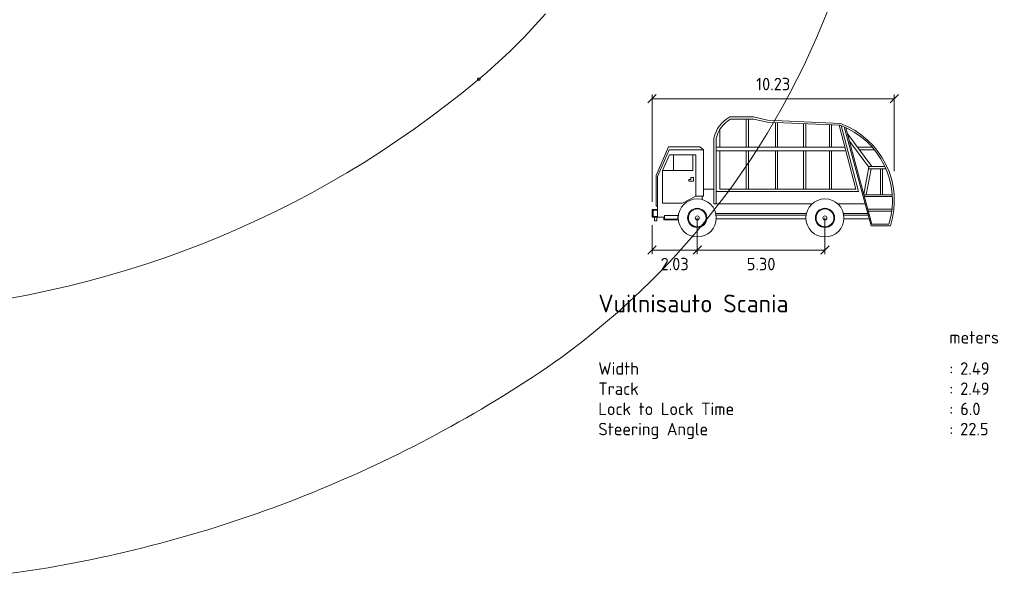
# Model space of a CAD drawing. Header units: metres. Extents: x -173 to 224, y -295 to 41.
# Tile 14 of 41: x 39.92 to 49.55, y -189.71 to -184.3. Entities that reach past the tile are written whole.
import ezdxf
from ezdxf.enums import TextEntityAlignment as Align

# ---------------------------------------------------------------- set-up
doc = ezdxf.new("R2010")
doc.units = ezdxf.units.M
doc.layers.get('0').update_dxf_attribs({"lineweight": 25})
doc.layers.add('X-XX-AL-M-250', color=7, linetype='Continuous', lineweight=18)
doc.styles.get("Standard").update_dxf_attribs({"font": 'NLCS-ISO.ttf'})

# ---------------------------------------------------------------- blocks, each defined once
blk = doc.blocks.new('*U207')
at = {"layer": 'X-XX-AL-M-250', "linetype": 'Continuous', "ltscale": 0.3048, "transparency": 33554687}
for p, q in [((-1.1434, 1.5204), (-1.2257, 1.4381)), ((-1.1846, 0.4721), (-1.1846, 1.5204)), ((-1.1846, 1.4793), (1.1846, 1.4793)), ((1.2257, 1.5204), (1.1434, 1.4381)), ((1.1846, 0.7701), (1.1846, 1.5204)), ((-0.4229, 1.3016), (-0.1912, 1.3016)), ((-0.4174, 1.2787), (-0.1883, 1.2787)), ((-0.2627, 1.2787), (-0.2627, 1.0043)), ((-0.2427, 1.2787), (-0.2427, 1.0043)), ((-0.1912, 1.3016), (-0.0568, 1.2701)), ((-0.1883, 1.2787), (-0.0596, 1.2501)), ((-0.0568, 1.2701), (0.6589, 1.2369)), ((-0.5229, 1.176), (-0.5229, 1.0043)), ((-0.0596, 1.2501), (0.6559, 1.2195)), ((0.0233, 1.2466), (0.0233, 1.0043)), ((0.0433, 1.2457), (0.0433, 1.0043)), ((0.2978, 1.2348), (0.2978, 1.0043)), ((0.3179, 1.234), (0.3179, 1.0043)), ((0.5495, 1.2241), (0.5495, 1.0043)), ((0.5695, 1.2232), (0.5695, 1.0043)), ((0.646, 1.2199), (0.8088, 0.5955)), ((0.6635, 1.2166), (0.8353, 0.5726)), ((0.6947, 1.2038), (0.9579, 0.2381)), ((0.712, 1.1961), (0.9643, 0.2524)), ((-0.5801, 1.0931), (-0.5801, 0.4525)), ((-0.5575, 1.0906), (-0.5575, 0.4525)), ((0.9656, 0.8156), (0.7287, 1.1336)), ((0.9366, 0.8103), (0.7476, 1.0633)), ((-1.0228, 1.0092), (-1.1445, 0.7295)), ((-1.017, 0.9788), (-1.1314, 0.7178)), ((-1.0228, 1.0092), (-0.7181, 1.0092)), ((-0.6823, 0.9788), (-1.017, 0.9788)), ((-0.7181, 1.0092), (-0.6823, 0.9788)), ((-0.6823, 0.5264), (-0.6823, 0.9788)), ((-0.5575, 1.0043), (0.7022, 1.0043)), ((-0.5575, 0.97), (0.7112, 0.97)), ((-0.5229, 0.97), (-0.5229, 0.5955)), ((-0.2627, 0.97), (-0.2627, 0.5955)), ((-0.2427, 0.97), (-0.2427, 0.5955)), ((0.0233, 0.97), (0.0233, 0.5955)), ((0.0433, 0.97), (0.0433, 0.5955)), ((0.2978, 0.97), (0.2978, 0.5955)), ((0.3179, 0.97), (0.3179, 0.5955)), ((0.5495, 0.97), (0.5495, 0.5955)), ((0.5695, 0.97), (0.5695, 0.5955)), ((0.9671, 1.0071), (0.8229, 1.0071)), ((0.9914, 0.9785), (0.8442, 0.9785)), ((-1.0135, 0.9316), (-1.0825, 0.7771)), ((-0.7558, 0.9316), (-1.0135, 0.9316)), ((-0.9755, 0.9316), (-0.9755, 0.7771)), ((-0.7852, 0.7771), (-0.7852, 0.9316)), ((-0.7558, 0.9316), (-0.7558, 0.5264)), ((-1.0825, 0.7771), (-1.0825, 0.4568)), ((-1.0825, 0.7771), (-0.7852, 0.7771)), ((0.9366, 0.8103), (0.8859, 0.5457)), ((0.9585, 0.7927), (0.9091, 0.5412)), ((1.0935, 0.8156), (0.9327, 0.8156)), ((1.1037, 0.7927), (0.9333, 0.7927)), ((1.05, 0.7927), (1.05, 0.5412)), ((1.07, 0.7927), (1.07, 0.5412)), ((-1.1445, 0.7295), (-1.1445, 0.4278)), ((-1.1314, 0.7178), (-1.1314, 0.3959)), ((-0.8254, 0.6888), (-0.8051, 0.6888)), ((-0.8254, 0.6743), (-0.8254, 0.6888)), ((-0.7804, 0.6743), (-0.8254, 0.6743)), ((-0.8051, 0.7076), (-0.7804, 0.7076)), ((-0.8051, 0.6888), (-0.8051, 0.7076)), ((-0.7804, 0.7076), (-0.7804, 0.6743)), ((-0.6823, 0.596), (-0.5801, 0.596)), ((-0.5229, 0.5955), (0.8088, 0.5955)), ((-0.7558, 0.5264), (-0.8878, 0.4568)), ((-0.7558, 0.5264), (-0.6823, 0.5264)), ((-0.6949, 0.5264), (-0.6949, 0.494)), ((-0.5575, 0.5726), (0.8353, 0.5726)), ((0.8871, 0.5412), (1.1651, 0.5412)), ((0.8917, 0.524), (1.1662, 0.524)), ((-1.1846, 0.3959), (-1.1846, 0.3205)), ((-1.1846, 0.3959), (-1.1314, 0.3959)), ((-1.1749, 0.3278), (-1.1749, 0.3887)), ((-1.1749, 0.3887), (-1.1314, 0.3887)), ((-1.1445, 0.4278), (-1.1314, 0.4278)), ((-1.1314, 0.3887), (-1.1314, 0.3278)), ((-0.8878, 0.4568), (-1.0825, 0.4568)), ((-0.5801, 0.4525), (0.3822, 0.4525)), ((0.6309, 0.4525), (0.8995, 0.4525)), ((0.9254, 0.3982), (1.1627, 0.3982)), ((-1.1846, 0.3205), (-1.0705, 0.3205)), ((-1.1314, 0.3278), (-1.1749, 0.3278)), ((-1.159, 0.3205), (-1.159, 0.2858)), ((-1.1387, 0.2858), (-1.1387, 0.3205)), ((-1.0705, 0.3205), (-1.0705, 0.2959)), ((-1.0705, 0.2959), (-0.9276, 0.2959)), ((-1.0618, 0.3031), (-1.0618, 0.3365)), ((-1.0618, 0.3365), (-0.9327, 0.3365)), ((-0.9327, 0.3031), (-1.0618, 0.3031)), ((-0.9327, 0.3365), (-0.9327, 0.3031)), ((-0.7425, 0.3143), (-0.7425, -0.0411)), ((0.3258, 0.3582), (-0.5618, 0.3582)), ((0.3225, 0.341), (-0.5585, 0.341)), ((0.3207, 0.3067), (-0.5567, 0.3067)), ((0.5065, 0.3143), (0.5065, -0.0411)), ((0.9252, 0.3582), (0.6872, 0.3582)), ((0.9299, 0.341), (0.6906, 0.341)), ((0.9392, 0.3067), (0.6923, 0.3067)), ((0.93, 0.3811), (1.1606, 0.3811)), ((-1.1846, 0.2443), (-1.1846, -0.0411)), ((-1.159, 0.2858), (-1.1387, 0.2858)), ((0.9579, 0.2381), (1.1463, 0.2381)), ((0.9643, 0.2524), (1.1326, 0.2524)), ((-1.1434, 0.0411), (-1.2257, -0.0411)), ((-1.1846, 0), (0.5065, 0)), ((-0.7014, 0.0411), (-0.7837, -0.0411)), ((0.5477, 0.0411), (0.4654, -0.0411))]:
    blk.add_line(p, q, dxfattribs=at)
for centre, radius in [((-0.7425, 0.3143), 0.186), ((0.5065, 0.3143), 0.186), ((-0.7425, 0.3143), 0.094), ((-0.7425, 0.3143), 0.0871), ((0.5065, 0.3143), 0.094), ((0.5065, 0.3143), 0.0871), ((-0.7425, 0.3143), 0.0199), ((0.5065, 0.3143), 0.0199)]:
    blk.add_circle(centre, radius, dxfattribs=at)
for centre, radius, start, end in [((-0.2734, 1.0253), 0.3142, 118.41691, 167.52292), ((-0.2734, 1.0253), 0.2915, 119.61585, 167.04554), ((0.3814, 0.4831), 0.7859, 342.92818, 69.55357), ((0.3814, 0.4831), 0.8032, 342.23951, 69.78552)]:
    blk.add_arc(centre, radius, start, end, dxfattribs=at)
at = {"layer": 'X-XX-AL-M-250', "transparency": 33554687}
blk.add_text('10.23', height=0.12192, dxfattribs=at).set_placement((0, 1.5616), align=Align.CENTER)
for s, p in [('2.03', (-0.9636, -0.0762)), ('5.30', (-0.118, -0.0762))]:
    blk.add_text(s, height=0.12192, dxfattribs=at).set_placement(p, align=Align.TOP_CENTER)
for s, height, p in [('Vuilnisauto Scania', 0.174163, (-1.71, -0.6096)), ('meters', 0.12192, (1.7233, -0.9144)), ('Width', 0.12192, (-1.71, -1.2192)), (':', 0.1219, (1.7233, -1.2192)), ('2.49', 0.12192, (1.8291, -1.2192)), ('Track', 0.12192, (-1.71, -1.4166)), (':', 0.1219, (1.7233, -1.4166)), ('2.49', 0.12192, (1.8291, -1.4166)), ('Lock to Lock Time', 0.12192, (-1.71, -1.614)), (':', 0.1219, (1.7233, -1.614)), ('6.0', 0.12192, (1.8291, -1.614)), ('Steering Angle', 0.12192, (-1.71, -1.8114)), (':', 0.1219, (1.7233, -1.8114)), ('22.5', 0.12192, (1.8291, -1.8114))]:
    blk.add_text(s, height=height, dxfattribs=at).set_placement(p)
blk = doc.blocks.new('*U206')
at = {"layer": 'X-XX-AL-M-250'}
blk.add_blockref('*U207', (0, 0), dxfattribs=at)
blk = doc.blocks.new('*U209')
at = {"layer": 'X-XX-AL-M-250', "color": 3, "linetype": 'Continuous', "ltscale": 0.3048, "transparency": 33554687, "flags": 128}
blk.add_lwpolyline([(-28.9665, -13.6141), (-29.0218, -13.7534), (-29.0802, -13.8915), (-29.1411, -14.0288), (-29.2047, -14.1652), (-29.2713, -14.3003), (-29.3406, -14.4344), (-29.4124, -14.5673), (-29.4871, -14.6988), (-29.5645, -14.829), (-29.6445, -14.9578), (-29.727, -15.0852), (-29.8124, -15.2109), (-29.9002, -15.335), (-29.9906, -15.4576), (-30.0835, -15.5783), (-30.179, -15.6972), (-30.2769, -15.8142), (-30.3771, -15.9295), (-30.4797, -16.0427), (-30.5849, -16.1537), (-30.6921, -16.2627), (-30.8017, -16.3697), (-30.9133, -16.4744), (-31.0274, -16.5767), (-31.1435, -16.6767), (-31.2616, -16.7745), (-31.3816, -16.8699), (-31.5038, -16.9627), (-31.5725, -17.0131), (-31.6418, -17.0628), (-31.7114, -17.1117), (-31.7818, -17.1598), (-31.8526, -17.2069), (-31.9239, -17.2536), (-31.9955, -17.2994), (-32.0674, -17.3448), (-32.1394, -17.3898), (-32.2119, -17.4342), (-32.2845, -17.478), (-32.3573, -17.5214), (-32.4304, -17.5641), (-32.5038, -17.6063), (-32.5772, -17.6481), (-32.651, -17.6892), (-32.7249, -17.7298), (-32.7989, -17.77), (-32.8733, -17.8094), (-32.9477, -17.8484), (-33.0223, -17.8869), (-33.0972, -17.9247), (-33.1721, -17.962), (-33.2472, -17.9988), (-33.3226, -18.035), (-33.398, -18.0708), (-33.4736, -18.1059), (-33.5494, -18.1405), (-33.6253, -18.1746), (-33.7014, -18.2081), (-33.7777, -18.2411), (-33.854, -18.2737), (-33.9306, -18.3055), (-34.0074, -18.3369), (-34.0842, -18.3679), (-34.1614, -18.3981), (-34.2386, -18.428), (-34.3161, -18.4573), (-34.3938, -18.4861), (-34.4715, -18.5144), (-34.5496, -18.5422), (-34.6279, -18.5694), (-34.7062, -18.5963), (-34.785, -18.6224), (-34.8639, -18.6482), (-34.943, -18.6735), (-35.0225, -18.6981), (-35.1022, -18.7224), (-35.1821, -18.7462), (-35.2624, -18.7693), (-35.3429, -18.7921), (-35.4237, -18.8144), (-35.5049, -18.836), (-35.5863, -18.8574), (-35.6682, -18.8781), (-35.7504, -18.8983), (-35.8329, -18.9181), (-35.9159, -18.9373), (-35.9993, -18.956), (-36.0829, -18.9743), (-36.1672, -18.9919), (-36.2519, -19.0091), (-36.337, -19.0259), (-36.4227, -19.0419), (-36.509, -19.0575), (-36.5956, -19.0727), (-36.6829, -19.0872), (-36.7709, -19.1012), (-36.8593, -19.1147), (-36.9485, -19.1276)], dxfattribs=at)
blk = doc.blocks.new('*U215')
at = {"layer": 'X-XX-AL-M-250', "color": 6, "linetype": 'Continuous', "lineweight": 0, "ltscale": 0.3048, "transparency": 33554687}
blk.add_circle((0, 0), 0.0127, dxfattribs=at)
blk = doc.blocks.new('*U216')
at = {"layer": 'X-XX-AL-M-250', "color": 6, "linetype": 'Continuous', "lineweight": 0, "ltscale": 0.3048, "transparency": 33554687}
blk.add_circle((0, 0), 0.0127, dxfattribs=at)
blk = doc.blocks.new('*U208')
at = {"layer": 'X-XX-AL-M-250', "color": 6, "linetype": 'Continuous', "ltscale": 0.3048, "transparency": 33554687, "flags": 128}
blk.add_lwpolyline([(-31.7301, -13.6568), (-31.7976, -13.7328), (-31.8663, -13.8076), (-31.9363, -13.8812), (-32.0076, -13.9536), (-32.0802, -14.0247), (-32.1539, -14.0946), (-32.2289, -14.1631), (-32.3051, -14.2303), (-32.3825, -14.2961)], dxfattribs=at)
at = {"layer": 'X-XX-AL-M-250', "color": 6, "linetype": 'Continuous', "ltscale": 0.3048, "transparency": 33554687}
blk.add_arc((-38.6869, -6.7834), 9.8074, 273.08868, 310.00194, dxfattribs=at)
blk.add_blockref('*U209', (0, 0))
for name, rotation in [('*U215', 220.3851842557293), ('*U216', 220.0019429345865)]:
    blk.add_blockref(name, (-32.3825, -14.2961), dxfattribs=dict(rotation=rotation))

msp = doc.modelspace()

# ---------------------------------------------------------------- block references
msp.add_blockref('*U208', (76.7968, -170.5799))
at = {"layer": 'X-XX-AL-M-250'}
msp.add_blockref('*U206', (47.2925, -186.5471), dxfattribs=at)

doc.saveas('drawing.dxf')
